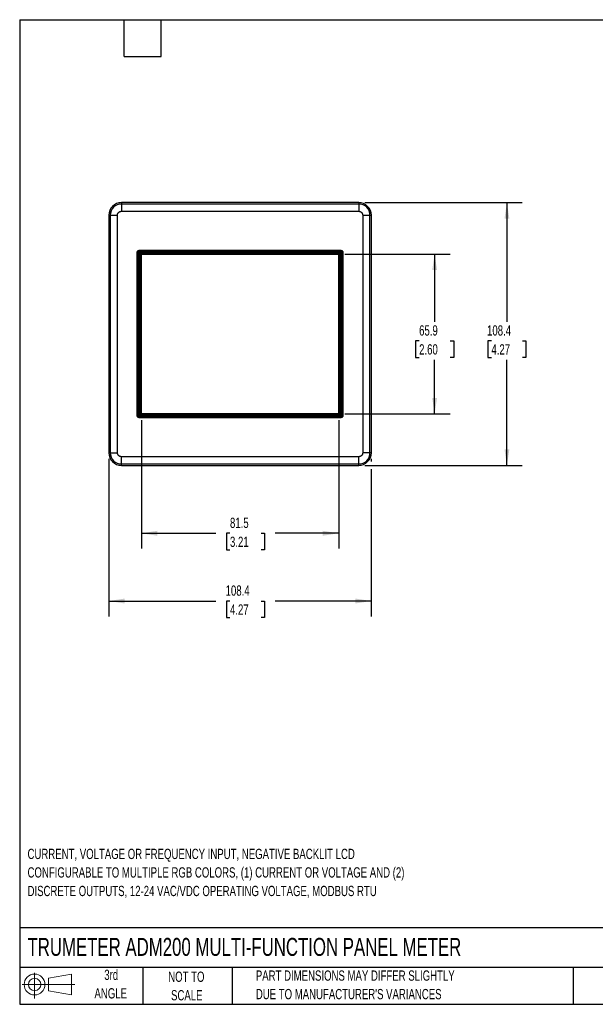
# Model space of a CAD drawing. Header units: millimetres. Extents: x 6 to 273, y 6 to 210.
# Tile 1 of 3: x 6 to 125, y 6 to 210. Entities that reach past the tile are written whole.
import ezdxf

# ---------------------------------------------------------------- set-up
doc = ezdxf.new("R2010")
doc.units = ezdxf.units.MM
doc.layers.add('DIMENSIONS', color=140, linetype='Continuous', lineweight=25)
doc.layers.add('TEXT', color=140, linetype='Continuous', lineweight=25)
doc.layers.add('SLD-DEFPOINTS', color=7, linetype='Continuous')
doc.styles.add('SLDTEXTSTYLE0', font='TXT', dxfattribs={"width": 0.7})
doc.dimstyles.new('SLDDIMSTYLE1', dxfattribs={"dimtxt": 2.158008, "dimasz": 3.302, "dimexe": 0, "dimexo": 0.0625, "dimgap": 0.539502, "dimtad": 0, "dimtih": 1, "dimtoh": 1, "dimlfac": 2, "dimrnd": 1e-09, "dimzin": 12, "dimdsep": 46, "dimtxsty": 'SLDTEXTSTYLE0', "dimsah": 1, "dimcen": 0.09, "dimadec": 0, "dimazin": 3, "dimtfac": 1, "dimtofl": 0, "dimtmove": 0, "dimatfit": 3, "dimfxl": 0, "dimfrac": 2, "dimtolj": 1, "dimtzin": 12, "dimarcsym": 0})

# ---------------------------------------------------------------- blocks, each defined once
blk = doc.blocks.new('Block11')
at = {"color": 7, "linetype": 'Continuous', "lineweight": 18}
for p, q in [((2.59, 5.31), (2.59, 0)), ((5.48, 4.17), (10.18, 5.03)), ((5.48, 1.6), (5.48, 4.17)), ((10.18, 5.03), (10.18, 0.73)), ((0, 2.88), (10.87, 2.88)), ((5.48, 1.6), (10.18, 0.73))]:
    blk.add_line(p, q, dxfattribs=at)
for radius in [2.15, 1.29]:
    blk.add_circle((2.59, 2.88), radius, dxfattribs=at)
blk = doc.blocks.new('Block12')
at = {"layer": 'SLD-DEFPOINTS'}
blk.add_blockref('Block11', (0, 0), dxfattribs=at)
blk = doc.blocks.new('SW_NOTE_0_1')
at = {"layer": 'TEXT', "color": 0, "char_height": 2.1167, "attachment_point": 1, "style": 'SLDTEXTSTYLE0'}
for s, insert in [('CURRENT, VOLTAGE OR FREQUENCY INPUT, NEGATIVE BACKLIT LCD', (0, 2.73)), ('CONFIGURABLE TO MULTIPLE RGB COLORS, (1) CURRENT OR VOLTAGE AND (2)', (0, -1.09)), ('DISCRETE OUTPUTS, 12-24 VAC/VDC OPERATING VOLTAGE, MODBUS RTU', (0, -4.92))]:
    blk.add_mtext(s, dxfattribs=dict(at, insert=insert))
blk = doc.blocks.new('SW_NOTE_0_4')
at = {"layer": 'TEXT', "color": 0, "char_height": 2.1167, "attachment_point": 1, "style": 'SLDTEXTSTYLE0'}
for s, insert in [('PART DIMENSIONS MAY DIFFER SLIGHTLY', (0, 2.73)), ("DUE TO MANUFACTURER'S VARIANCES", (0, -1.09))]:
    blk.add_mtext(s, dxfattribs=dict(at, insert=insert))
blk = doc.blocks.new('SW_NOTE_0_5')
at = {"layer": 'TEXT', "color": 0, "char_height": 2.117, "attachment_point": 2, "style": 'SLDTEXTSTYLE0'}
for s, insert in [('NOT TO', (5.26, 2.73)), ('SCALE', (5.35, -1.09))]:
    blk.add_mtext(s, dxfattribs=dict(at, insert=insert))
blk = doc.blocks.new('SW_NOTE_0_6')
at = {"layer": 'TEXT', "color": 0, "char_height": 2.117, "attachment_point": 2, "style": 'SLDTEXTSTYLE0'}
for s, insert in [('3rd', (2.32, 2.73)), ('ANGLE', (2.22, -1.09))]:
    blk.add_mtext(s, dxfattribs=dict(at, insert=insert))
blk = doc.blocks.new('_D_5')
at = {"layer": 'DIMENSIONS'}
for p, q in [((77.64, 171.79), (110.15, 171.79)), ((106.97, 171.79), (106.97, 147.18)), ((103.77, 143.27), (103.04, 143.27)), ((103.04, 143.27), (103.04, 139.84)), ((110.18, 143.27), (110.9, 143.27)), ((110.9, 143.27), (110.9, 139.84)), ((103.04, 139.84), (103.77, 139.84)), ((106.97, 117.58), (106.97, 139.36)), ((110.9, 139.84), (110.18, 139.84)), ((77.64, 117.58), (110.15, 117.58))]:
    blk.add_line(p, q, dxfattribs=at)
for points in [[(106.97, 171.79), (106.47, 168.49), (107.48, 168.49)], [(106.97, 117.58), (107.48, 120.88), (106.47, 120.88)]]:
    blk.add_solid(points, dxfattribs=at)
at = {"layer": 'DIMENSIONS', "char_height": 2.117, "attachment_point": 1, "style": 'SLDTEXTSTYLE0'}
for s, insert in [('108.4', (102.87, 146.48)), ('4.27', (103.77, 142.57))]:
    blk.add_mtext(s, dxfattribs=dict(at, insert=insert))
blk = doc.blocks.new('_D_6')
at = {"layer": 'DIMENSIONS'}
for p, q in [((73.52, 161.17), (95.22, 161.17)), ((92.04, 161.17), (92.04, 147.18)), ((88.84, 143.27), (88.11, 143.27)), ((88.11, 143.27), (88.11, 139.84)), ((95.25, 143.27), (95.98, 143.27)), ((95.98, 143.27), (95.98, 139.84)), ((88.11, 139.84), (88.84, 139.84)), ((92.04, 128.2), (92.04, 139.36)), ((95.98, 139.84), (95.25, 139.84)), ((73.52, 128.2), (95.22, 128.2))]:
    blk.add_line(p, q, dxfattribs=at)
for points in [[(92.04, 161.17), (91.54, 157.87), (92.55, 157.87)], [(92.04, 128.2), (92.55, 131.5), (91.54, 131.5)]]:
    blk.add_solid(points, dxfattribs=at)
at = {"layer": 'DIMENSIONS', "char_height": 2.117, "attachment_point": 1, "style": 'SLDTEXTSTYLE0'}
for s, insert in [('65.9', (88.84, 146.48)), ('2.60', (88.84, 142.57))]:
    blk.add_mtext(s, dxfattribs=dict(at, insert=insert))
blk = doc.blocks.new('_D_7')
at = {"layer": 'DIMENSIONS'}
for p, q in [((31.48, 126.93), (31.48, 100.39)), ((72.25, 126.93), (72.25, 100.39)), ((31.48, 103.56), (46.85, 103.56)), ((49.78, 103.56), (49.05, 103.56)), ((49.05, 103.56), (49.05, 100.13)), ((56.19, 103.56), (56.92, 103.56)), ((56.92, 103.56), (56.92, 100.13)), ((72.25, 103.56), (59.12, 103.56)), ((49.05, 100.13), (49.78, 100.13)), ((56.92, 100.13), (56.19, 100.13))]:
    blk.add_line(p, q, dxfattribs=at)
for points in [[(31.48, 103.56), (34.78, 103.05), (34.78, 104.07)], [(72.25, 103.56), (68.95, 104.07), (68.95, 103.05)]]:
    blk.add_solid(points, dxfattribs=at)
at = {"layer": 'DIMENSIONS', "char_height": 2.117, "attachment_point": 1, "style": 'SLDTEXTSTYLE0'}
for s, insert in [('81.5', (49.78, 106.77)), ('3.21', (49.78, 102.86))]:
    blk.add_mtext(s, dxfattribs=dict(at, insert=insert))
blk = doc.blocks.new('_D_8')
at = {"layer": 'DIMENSIONS'}
for p, q in [((24.76, 118.92), (24.76, 86.4)), ((78.97, 118.92), (78.97, 118.34)), ((78.97, 116.82), (78.97, 86.4)), ((24.76, 89.58), (46.85, 89.58)), ((49.78, 89.58), (49.05, 89.58)), ((49.05, 89.58), (49.05, 86.15)), ((56.19, 89.58), (56.92, 89.58)), ((56.92, 89.58), (56.92, 86.15)), ((78.97, 89.58), (59.12, 89.58)), ((49.05, 86.15), (49.78, 86.15)), ((56.92, 86.15), (56.19, 86.15))]:
    blk.add_line(p, q, dxfattribs=at)
for points in [[(24.76, 89.58), (28.06, 89.07), (28.06, 90.09)], [(78.97, 89.58), (75.67, 90.09), (75.67, 89.07)]]:
    blk.add_solid(points, dxfattribs=at)
at = {"layer": 'DIMENSIONS', "char_height": 2.117, "attachment_point": 1, "style": 'SLDTEXTSTYLE0'}
for s, insert in [('108.4', (48.88, 92.79)), ('4.27', (49.78, 88.88))]:
    blk.add_mtext(s, dxfattribs=dict(at, insert=insert))

msp = doc.modelspace()

# ---------------------------------------------------------------- linework, layer by layer
for p, q in [((27.3666, 171.7929), (27.3666, 171.5128)), ((76.3666, 171.7929), (27.3666, 171.7929)), ((76.3666, 171.5128), (27.3666, 171.5128)), ((27.3666, 171.5128), (27.3666, 170.0137)), ((76.3666, 171.7929), (76.3666, 171.5128)), ((76.3666, 171.5128), (76.3666, 170.0137)), ((24.7594, 169.1857), (24.7594, 120.1857)), ((24.7594, 169.1857), (25.0396, 169.1857)), ((25.0396, 169.1857), (25.0396, 120.1857)), ((25.0396, 169.1857), (26.5387, 169.1857)), ((26.5387, 120.1857), (26.5387, 169.1857)), ((27.3666, 170.0137), (76.3666, 170.0137)), ((77.1946, 169.1857), (78.6937, 169.1857)), ((77.1946, 169.1857), (77.1946, 120.1857)), ((78.6937, 120.1857), (78.6937, 169.1857)), ((78.6937, 169.1857), (78.9739, 169.1857)), ((78.9739, 120.1857), (78.9739, 169.1857)), ((30.6304, 161.5475), (30.6166, 161.5613)), ((30.6166, 161.5613), (30.6166, 127.8102)), ((30.6304, 127.824), (30.6304, 161.5475)), ((30.8801, 161.5475), (30.6304, 161.5475)), ((30.7403, 161.812), (30.9166, 161.6358)), ((30.8801, 127.824), (30.8801, 161.5475)), ((31.0049, 161.922), (30.9911, 161.9357)), ((72.7422, 161.9357), (30.9911, 161.9357)), ((31.0049, 161.6723), (31.0049, 161.922)), ((31.0049, 161.922), (72.7284, 161.922)), ((31.0049, 161.6723), (72.7284, 161.6723)), ((31.1032, 161.4492), (72.6301, 161.4492)), ((31.1032, 127.9223), (31.1032, 161.4492)), ((31.3529, 161.1995), (31.1032, 161.4492)), ((31.2589, 128.078), (31.2589, 161.1181)), ((31.2589, 161.1181), (31.2806, 161.0964)), ((31.2806, 161.0964), (31.2806, 128.0997)), ((31.3806, 161.0964), (31.2806, 161.0964)), ((31.3529, 161.1995), (72.3804, 161.1995)), ((31.3529, 161.115), (31.3529, 161.1995)), ((31.3666, 161.1857), (31.3529, 161.1995)), ((31.3529, 161.115), (31.3666, 161.1104)), ((31.3666, 161.1857), (72.3666, 161.1857)), ((31.3666, 161.1104), (31.3666, 161.1857)), ((31.3806, 161.1718), (31.3666, 161.1857)), ((31.3666, 161.1104), (31.3806, 161.0964)), ((31.3806, 161.1718), (31.3806, 161.0964)), ((31.4666, 161.1718), (31.3806, 161.1718)), ((31.4666, 161.1718), (31.4666, 128.1857)), ((31.4806, 161.1718), (31.476, 161.1764)), ((31.4806, 128.1997), (31.4806, 161.1718)), ((31.4806, 161.1718), (72.2527, 161.1718)), ((72.2573, 161.1764), (72.2527, 161.1718)), ((72.2527, 161.1718), (72.2527, 128.1997)), ((72.2666, 128.1857), (72.2666, 161.1718)), ((72.3527, 161.1718), (72.2666, 161.1718)), ((72.3527, 161.1718), (72.3666, 161.1857)), ((72.3527, 128.1997), (72.3527, 161.1718)), ((72.3804, 161.1995), (72.3666, 161.1857)), ((72.3666, 161.1857), (72.3666, 128.1857)), ((72.6301, 161.4492), (72.3804, 161.1995)), ((72.3804, 161.1995), (72.3804, 128.172)), ((72.6301, 161.4492), (72.6301, 127.9223)), ((72.7284, 161.922), (72.7422, 161.9357)), ((72.7284, 161.6723), (72.7284, 161.922)), ((72.993, 161.812), (72.8167, 161.6358)), ((72.8532, 161.5475), (72.8532, 127.824)), ((72.8532, 161.5475), (73.1029, 161.5475)), ((73.1029, 161.5475), (73.1166, 161.5613)), ((73.1029, 161.5475), (73.1029, 127.824)), ((73.1166, 127.8102), (73.1166, 161.5613)), ((31.1032, 127.9223), (31.2589, 128.078)), ((31.2806, 128.0997), (31.2589, 128.078)), ((72.2949, 128.078), (31.2589, 128.078)), ((31.2806, 128.0997), (72.2731, 128.0997)), ((31.4806, 128.1997), (31.4666, 128.1857)), ((31.4666, 128.1857), (72.2666, 128.1857)), ((72.2527, 128.1997), (31.4806, 128.1997)), ((72.2527, 128.1997), (72.2666, 128.1857)), ((72.2731, 128.0997), (72.2731, 128.1997)), ((72.2731, 128.1997), (72.2871, 128.1857)), ((72.2731, 128.1997), (72.3527, 128.1997)), ((72.2731, 128.0997), (72.2949, 128.078)), ((72.2871, 128.1857), (72.2917, 128.172)), ((72.3666, 128.1857), (72.2871, 128.1857)), ((72.3804, 128.172), (72.2917, 128.172)), ((72.3666, 128.1857), (72.3527, 128.1997)), ((72.3804, 128.172), (72.3666, 128.1857)), ((72.6301, 127.9223), (72.3804, 128.172)), ((30.6304, 127.824), (30.6166, 127.8102)), ((30.8801, 127.824), (30.6304, 127.824)), ((30.7403, 127.5594), (30.9166, 127.7357)), ((30.9911, 127.4357), (31.0049, 127.4495)), ((30.9911, 127.4357), (72.7422, 127.4357)), ((72.7284, 127.6992), (31.0049, 127.6992)), ((31.0049, 127.4495), (31.0049, 127.6992)), ((72.7284, 127.4495), (31.0049, 127.4495)), ((72.6301, 127.9223), (31.1032, 127.9223)), ((72.7284, 127.6992), (72.7284, 127.4495)), ((72.7284, 127.4495), (72.7422, 127.4357)), ((72.993, 127.5594), (72.8167, 127.7357)), ((72.8532, 127.824), (73.1029, 127.824)), ((73.1029, 127.824), (73.1166, 127.8102)), ((24.7594, 120.1857), (25.0396, 120.1857)), ((25.0396, 120.1857), (26.5387, 120.1857)), ((78.6937, 120.1857), (77.1946, 120.1857)), ((78.9739, 120.1857), (78.6937, 120.1857)), ((76.3666, 119.3578), (27.3666, 119.3578)), ((27.3666, 117.8587), (27.3666, 119.3578)), ((27.3666, 117.8587), (76.3666, 117.8587)), ((27.3666, 117.5785), (27.3666, 117.8587)), ((76.3666, 117.8587), (76.3666, 119.3578)), ((76.3666, 117.5785), (76.3666, 117.8587)), ((27.3666, 117.5785), (76.3666, 117.5785))]:
    msp.add_line(p, q)
for centre, radius, start, end in [((27.3666, 169.1857), 2.6072, 90, 180), ((27.3666, 169.1857), 2.3271, 90, 180), ((76.3666, 169.1857), 2.6072, 360, 90), ((76.3666, 169.1857), 2.3271, 360, 90), ((27.3666, 120.1857), 2.6072, 180, 270), ((27.3666, 120.1857), 2.3271, 180, 270), ((76.3666, 120.1857), 2.3271, 270, 0), ((76.3666, 120.1857), 2.6072, 270, 0)]:
    msp.add_arc(centre, radius, start, end)
for centre, major_axis, ratio, start_param, end_param in [((30.9922, 161.5602), (-0.2659, 0.2659), 0.99726469, 5.49915667, 7.06721394), ((31.1032, 161.1147), (0.25, 0), 0.01745506, 0.05235988, 0.89865025), ((72.7411, 161.5602), (0.2659, 0.2659), 0.99726469, 5.49915667, 7.06721394), ((72.2915, 127.9223), (0, 0.25), 0.01745506, 5.38453506, 6.23082543), ((30.9922, 127.8113), (-0.2659, -0.2659), 0.99726469, 5.49915667, 7.06721394), ((72.7411, 127.8113), (0.2659, -0.2659), 0.99726469, 5.49915667, 7.06721394)]:
    msp.add_ellipse(centre, major_axis=major_axis, ratio=ratio, start_param=start_param, end_param=end_param)
for points, knots in [([(26.5387, 169.1857), (26.5391, 169.2065), (26.54, 169.2482), (26.5473, 169.3102), (26.559, 169.3716), (26.5753, 169.4319), (26.5985, 169.4977), (26.6306, 169.568), (26.6732, 169.6411), (26.7231, 169.7095), (26.7803, 169.7722), (26.843, 169.8291), (26.9339, 169.8958), (27.0559, 169.9588), (27.1854, 169.9968), (27.2785, 170.0099), (27.3305, 170.0133), (27.3566, 170.0136), (27.3666, 170.0137)], [0, 0, 0, 0, 0.04801193, 0.09602386, 0.1440358, 0.19204773, 0.24005966, 0.30502342, 0.36999441, 0.43507662, 0.5001518, 0.56544012, 0.63009166, 0.76006813, 0.87990651, 0.93966204, 0.97689639, 1, 1, 1, 1]), ([(76.3666, 170.0137), (76.3875, 170.0133), (76.4291, 170.0124), (76.4911, 170.005), (76.5525, 169.9934), (76.6128, 169.9771), (76.6786, 169.9539), (76.7489, 169.9218), (76.822, 169.8792), (76.8904, 169.8292), (76.9531, 169.7721), (77.01, 169.7094), (77.0767, 169.6185), (77.1397, 169.4965), (77.1777, 169.367), (77.1908, 169.2739), (77.1942, 169.2219), (77.1945, 169.1958), (77.1946, 169.1857)], [0, 0, 0, 0, 0.04801193, 0.09602386, 0.1440358, 0.19204773, 0.24005966, 0.30502342, 0.36999441, 0.43507662, 0.5001518, 0.56544012, 0.63009166, 0.76006813, 0.87990651, 0.93966204, 0.97689639, 1, 1, 1, 1]), ([(30.6304, 161.5475), (30.631, 161.5621), (30.632, 161.5912), (30.6399, 161.6339), (30.6521, 161.6748), (30.6687, 161.7135), (30.6891, 161.7495), (30.7128, 161.7827), (30.7312, 161.8023), (30.7403, 161.812)], [0, 0, 0, 0, 0.14954524, 0.29685989, 0.44194464, 0.58480023, 0.72542744, 0.86382707, 1, 1, 1, 1]), ([(30.7403, 161.812), (30.7501, 161.8212), (30.7697, 161.8396), (30.8029, 161.8633), (30.8389, 161.8837), (30.8776, 161.9003), (30.9185, 161.9125), (30.9612, 161.9204), (30.9903, 161.9214), (31.0049, 161.922)], [0, 0, 0, 0, 0.13617293, 0.27457256, 0.41519977, 0.55805536, 0.70314011, 0.85045476, 1, 1, 1, 1]), ([(72.7284, 161.922), (72.743, 161.9214), (72.7721, 161.9204), (72.8148, 161.9125), (72.8557, 161.9003), (72.8944, 161.8837), (72.9304, 161.8633), (72.9636, 161.8396), (72.9832, 161.8212), (72.993, 161.812)], [0, 0, 0, 0, 0.14954524, 0.29685989, 0.44194464, 0.58480023, 0.72542744, 0.86382707, 1, 1, 1, 1]), ([(72.993, 161.812), (73.0021, 161.8023), (73.0205, 161.7827), (73.0442, 161.7495), (73.0646, 161.7135), (73.0812, 161.6748), (73.0934, 161.6339), (73.1013, 161.5912), (73.1023, 161.5621), (73.1029, 161.5475)], [0, 0, 0, 0, 0.13617293, 0.274572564, 0.415199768, 0.55805536, 0.703140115, 0.850454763, 1, 1, 1, 1]), ([(30.7403, 127.5594), (30.7312, 127.5692), (30.7128, 127.5888), (30.6891, 127.622), (30.6687, 127.658), (30.6521, 127.6967), (30.6399, 127.7376), (30.632, 127.7803), (30.631, 127.8094), (30.6304, 127.824)], [0, 0, 0, 0, 0.13617293, 0.27457256, 0.41519977, 0.55805536, 0.70314011, 0.85045476, 1, 1, 1, 1]), ([(31.0049, 127.4495), (30.9903, 127.4501), (30.9612, 127.4511), (30.9185, 127.459), (30.8776, 127.4712), (30.8389, 127.4877), (30.8029, 127.5082), (30.7697, 127.5318), (30.7501, 127.5503), (30.7403, 127.5594)], [0, 0, 0, 0, 0.14954524, 0.29685989, 0.44194464, 0.58480023, 0.72542744, 0.86382707, 1, 1, 1, 1]), ([(30.8801, 127.824), (30.8805, 127.8159), (30.8815, 127.7995), (30.889, 127.776), (30.9003, 127.754), (30.9112, 127.7418), (30.9166, 127.7357)], [0, 0, 0, 0, 0.2485571, 0.50015255, 0.75024976, 1, 1, 1, 1]), ([(30.9166, 127.7357), (30.9227, 127.7303), (30.9349, 127.7194), (30.9569, 127.7081), (30.9804, 127.7005), (30.9967, 127.6996), (31.0049, 127.6992)], [0, 0, 0, 0, 0.248289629, 0.499790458, 0.7499802, 1, 1, 1, 1]), ([(72.993, 127.5594), (72.9832, 127.5503), (72.9636, 127.5318), (72.9304, 127.5082), (72.8944, 127.4877), (72.8557, 127.4712), (72.8148, 127.459), (72.7721, 127.4511), (72.743, 127.4501), (72.7284, 127.4495)], [0, 0, 0, 0, 0.13617293, 0.27457256, 0.41519977, 0.55805536, 0.70314011, 0.85045476, 1, 1, 1, 1]), ([(73.1029, 127.824), (73.1023, 127.8094), (73.1013, 127.7803), (73.0934, 127.7376), (73.0812, 127.6967), (73.0646, 127.658), (73.0442, 127.622), (73.0205, 127.5888), (73.0021, 127.5692), (72.993, 127.5594)], [0, 0, 0, 0, 0.14954524, 0.29685989, 0.44194464, 0.58480023, 0.72542744, 0.86382707, 1, 1, 1, 1]), ([(27.3666, 119.3578), (27.3458, 119.3582), (27.3042, 119.3591), (27.2422, 119.3664), (27.1808, 119.3781), (27.1205, 119.3944), (27.0547, 119.4176), (26.9844, 119.4496), (26.9113, 119.4923), (26.8428, 119.5422), (26.7802, 119.5994), (26.7233, 119.6621), (26.6565, 119.753), (26.5936, 119.875), (26.5556, 120.0045), (26.5425, 120.0976), (26.539, 120.1496), (26.5388, 120.1757), (26.5387, 120.1857)], [0, 0, 0, 0, 0.04801193, 0.09602386, 0.1440358, 0.19204773, 0.24005966, 0.30502342, 0.36999441, 0.43507662, 0.5001518, 0.56544012, 0.63009166, 0.76006813, 0.87990651, 0.93966204, 0.97689639, 1, 1, 1, 1]), ([(77.1946, 120.1857), (77.1942, 120.1649), (77.1933, 120.1233), (77.1859, 120.0612), (77.1743, 119.9999), (77.158, 119.9396), (77.1348, 119.8738), (77.1027, 119.8035), (77.0601, 119.7304), (77.0102, 119.6619), (76.953, 119.5993), (76.8903, 119.5424), (76.7994, 119.4756), (76.6774, 119.4127), (76.5479, 119.3747), (76.4548, 119.3616), (76.4028, 119.3581), (76.3767, 119.3579), (76.3666, 119.3578)], [0, 0, 0, 0, 0.04801193, 0.09602386, 0.1440358, 0.19204773, 0.24005966, 0.30502342, 0.36999441, 0.43507662, 0.5001518, 0.56544012, 0.63009166, 0.76006813, 0.87990651, 0.93966204, 0.97689639, 1, 1, 1, 1])]:
    msp.add_open_spline(points, degree=3, knots=knots)
for points in [[(30.9166, 161.6358), (30.8934, 161.6125), (30.8801, 161.5804), (30.8801, 161.5475)], [(31.0049, 161.6723), (30.972, 161.6723), (30.9399, 161.659), (30.9166, 161.6358)], [(72.8167, 161.6358), (72.7934, 161.659), (72.7613, 161.6723), (72.7284, 161.6723)], [(72.8532, 161.5475), (72.8532, 161.5804), (72.8399, 161.6125), (72.8167, 161.6358)], [(72.7284, 127.6992), (72.7613, 127.6992), (72.7934, 127.7125), (72.8167, 127.7357)], [(72.8167, 127.7357), (72.8399, 127.759), (72.8532, 127.7911), (72.8532, 127.824)]]:
    msp.add_open_spline(points, degree=3)
at = {"layer": 'TEXT'}
for p, q in [((6.35, 209.55), (273.05, 209.55)), ((6.35, 209.55), (6.35, 6.35)), ((27.94, 201.93), (27.94, 209.55)), ((35.56, 201.93), (35.56, 209.55)), ((27.94, 201.93), (35.56, 201.93)), ((273.05, 22.1261), (6.35, 22.1261)), ((273.05, 13.97), (6.35, 13.97)), ((31.75, 13.97), (31.75, 6.35)), ((50.2116, 13.97), (50.2116, 6.35)), ((120.6465, 13.97), (120.6465, 6.35)), ((6.35, 6.35), (273.05, 6.35))]:
    msp.add_line(p, q, dxfattribs=at)

# ---------------------------------------------------------------- block references
at = {"layer": 'SLD-DEFPOINTS'}
msp.add_blockref('Block12', (6.8379, 7.5539), dxfattribs=at)
at = {"layer": 'TEXT'}
for name, p in [('SW_NOTE_0_1', (7.9704, 35.718)), ('SW_NOTE_0_6', (22.9315, 10.7648)), ('SW_NOTE_0_5', (35.5097, 10.3711)), ('SW_NOTE_0_4', (55.1193, 10.607))]:
    msp.add_blockref(name, p, dxfattribs=at)

# ---------------------------------------------------------------- texts
at = {"layer": 'TEXT', "insert": (7.9657, 20.0505), "char_height": 3.704167, "attachment_point": 1, "style": 'SLDTEXTSTYLE0'}
msp.add_mtext('TRUMETER ADM200 MULTI-FUNCTION PANEL METER', dxfattribs=at)

# ---------------------------------------------------------------- dimensions: what is measured, and where the dimension line sits
at = {"layer": 'DIMENSIONS'}
for base, p1, p2, picture, middle in [((106.9739, 171.7929), (76.3666, 117.5785), (76.3666, 171.7929), '_D_5', (106.9739, 143.2706)), ((92.0447, 128.1997), (72.2527, 161.1718), (72.2527, 128.1997), '_D_6', (92.0447, 143.2706))]:
    dim = msp.add_linear_dim(base=base, p1=p1, p2=p2, angle=90, dimstyle='SLDDIMSTYLE1', dxfattribs=at)
    dim.commit()
    dim.dimension.update_dxf_attribs({"geometry": picture, "text_midpoint": middle, "dimtype": 160})
for base, p1, p2, picture, middle in [((31.4806, 103.561), (72.2527, 128.1997), (31.4806, 128.1997), '_D_7', (52.9852, 103.561)), ((78.9739, 89.5785), (24.7594, 120.1857), (78.9739, 120.1857), '_D_8', (52.9852, 89.5785))]:
    dim = msp.add_linear_dim(base=base, p1=p1, p2=p2, dimstyle='SLDDIMSTYLE1', dxfattribs=at)
    dim.commit()
    dim.dimension.update_dxf_attribs({"geometry": picture, "text_midpoint": middle, "dimtype": 160})

doc.saveas('drawing.dxf')
